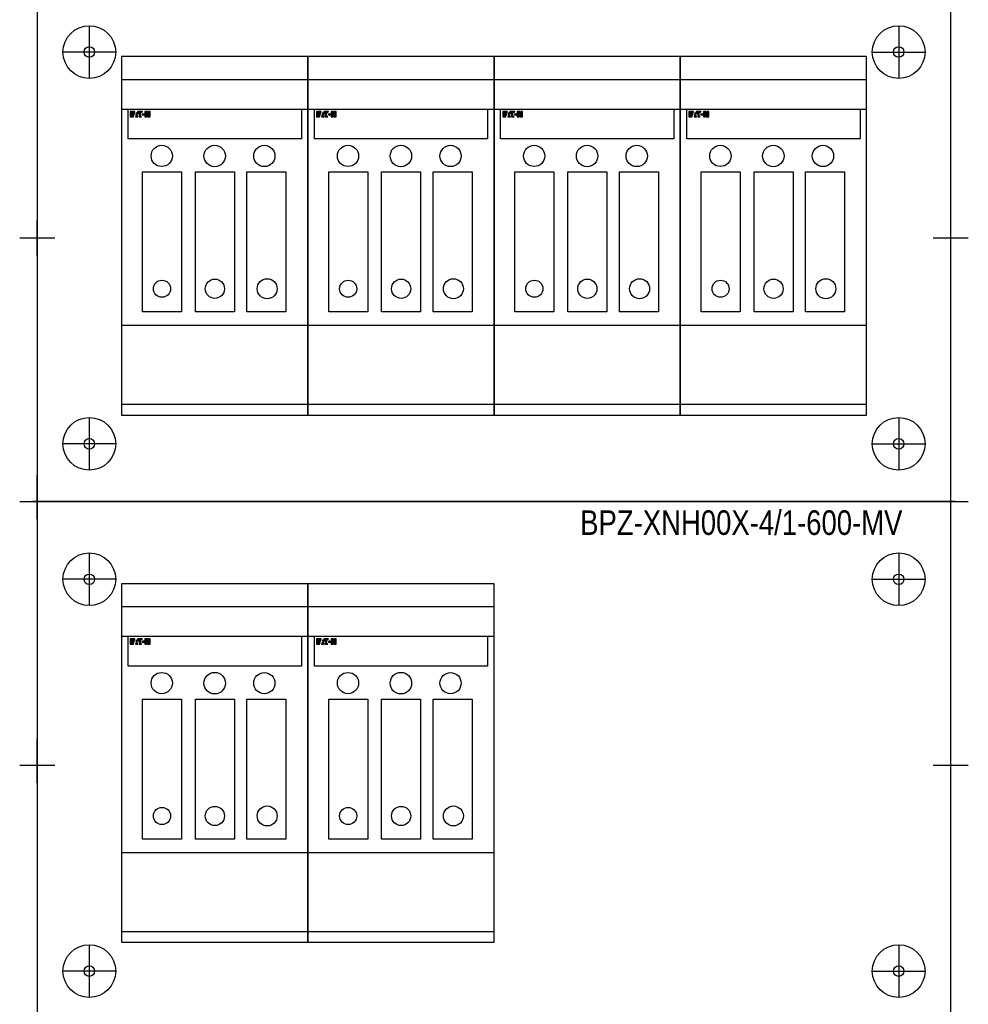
# Model space of a CAD drawing. Header units: millimetres. Extents: x 70863 to 97198, y -18528 to 3008.
# Tile 43 of 148: x 91780 to 92320, y -16843 to -16282. Entities that reach past the tile are written whole.
import ezdxf
from ezdxf.enums import TextEntityAlignment as Align

# ---------------------------------------------------------------- set-up
doc = ezdxf.new("R2010")
doc.units = ezdxf.units.MM
for name, color, linetype, lineweight in [('2DE_OBJ_EATON-Apparatus', 7, 'Continuous', 25), ('2DE_OBJ_EATON-Cabinet', 7, 'Continuous', 25), ('2DE_OBJ_EATON-Covers', 7, 'Continuous', 25), ('2DE_TXTMARK', 41, 'Continuous', 18), ('2DE_TXTNUM', 11, 'Continuous', 18), ('_ER-1', 6, 'Continuous', 25)]:
    doc.layers.add(name, color=color, linetype=linetype, lineweight=lineweight)
doc.layers.add('CP_DETAL_GRID', color=7, linetype='Continuous')
doc.layers.add('EATON_LOGO', color=5, linetype='Continuous')
doc.styles.add('CP_ATTR', font='arial.ttf')
doc.styles.add('CP_ELATT', font='arial.ttf')

# ---------------------------------------------------------------- blocks, each defined once
blk = doc.blocks.new('2d_eaton_logo')
for points in [[(1.05, -0.41), (2.09, -0.41), (2.09, -0.41), (2.34, 0.4), (1.05, 0.4), (1.05, 0.63), (2.41, 0.63), (2.68, 1.5), (0, 1.5), (0, -1.5), (1.75, -1.5), (2.01, -0.66), (2.01, -0.66), (1.05, -0.66), (1.05, -0.66), (1.05, -0.41)], [(3.35, -0.03), (3.92, -0.03), (3.92, -0.03), (3.64, 0.93), (3.35, -0.03)], [(6.44, -1.5), (6.42, -1.49), (6.39, -1.46), (6.35, -1.43), (6.3, -1.39), (6.24, -1.33), (6.18, -1.27), (6.15, -1.23), (6.12, -1.2), (6.09, -1.16), (6.03, -1.07), (6.01, -1.02), (5.95, -0.92), (5.89, -0.81), (5.87, -0.75), (5.85, -0.69), (5.83, -0.63), (5.81, -0.56), (5.81, -0.56), (5.79, -0.49), (5.78, -0.42), (5.78, -0.42), (5.77, -0.35), (5.76, -0.27), (5.76, -0.19), (5.75, -0.11), (5.76, 0.02), (5.76, 0.09), (5.78, 0.22), (5.8, 0.29), (5.82, 0.35), (5.84, 0.42), (5.86, 0.48), (5.88, 0.54), (5.9, 0.6), (5.93, 0.66), (5.96, 0.72), (6.03, 0.84), (6.07, 0.89), (6.11, 0.95), (6.15, 1), (6.19, 1.05), (6.24, 1.1), (6.29, 1.14), (6.33, 1.19), (6.39, 1.23), (6.44, 1.27), (6.5, 1.31), (6.55, 1.34), (6.61, 1.38), (6.67, 1.41), (6.8, 1.46), (6.87, 1.48), (6.93, 1.5), (4.15, 1.5), (4.15, 0.63), (5.03, 0.63), (5.03, -1.5)], [(8.01, -0.11, 1), (6.83, -0.11, 1)], [(9.79, -1.5), (11.26, -1.5), (11.26, 1.5), (10.34, 1.5), (10.34, -0.39), (10.33, -0.39), (9.77, 1.5), (8.32, 1.5), (8.32, -1.5), (9.23, -1.5), (9.23, 0.38), (9.24, 0.38)], [(2.9, -1.5), (4.35, -1.5), (4.12, -0.71), (3.14, -0.71)]]:
    blk.add_hatch(color=256).paths.add_polyline_path(points)
for p, q in [((0, 1.5), (0, -1.5)), ((2.68, 1.5), (0, 1.5)), ((2.68, 1.5), (0, 1.5)), ((1.05, 0.4), (1.05, 0.63)), ((1.05, 0.4), (1.05, 0.63)), ((1.05, 0.63), (2.41, 0.63)), ((1.05, 0.63), (2.41, 0.63)), ((2.34, 0.4), (1.05, 0.4)), ((2.34, 0.4), (1.05, 0.4)), ((2.09, -0.41), (2.34, 0.4)), ((2.09, -0.41), (2.34, 0.4)), ((2.41, 0.63), (2.68, 1.5)), ((2.41, 0.63), (2.68, 1.5)), ((3.35, -0.03), (3.64, 0.93)), ((3.64, 0.93), (3.35, -0.03)), ((3.64, 0.93), (3.92, -0.03)), ((3.92, -0.03), (3.64, 0.93)), ((4.15, 1.5), (4.15, 0.63)), ((4.15, 1.5), (4.15, 0.63)), ((6.93, 1.5), (4.15, 1.5)), ((6.93, 1.5), (4.15, 1.5)), ((4.15, 0.63), (5.03, 0.63)), ((4.15, 0.63), (5.03, 0.63)), ((5.03, 0.63), (5.03, -1.5)), ((5.03, 0.63), (5.03, -1.5)), ((5.75, -0.11), (5.76, 0.02)), ((5.75, -0.11), (5.76, 0.02)), ((5.76, 0.09), (5.78, 0.22)), ((5.76, 0.09), (5.78, 0.22)), ((5.76, 0.02), (5.76, 0.09)), ((5.76, 0.02), (5.76, 0.09)), ((5.78, 0.22), (5.8, 0.29)), ((5.78, 0.22), (5.8, 0.29)), ((5.8, 0.29), (5.82, 0.35)), ((5.8, 0.29), (5.82, 0.35)), ((5.82, 0.35), (5.84, 0.42)), ((5.82, 0.35), (5.84, 0.42)), ((5.84, 0.42), (5.86, 0.48)), ((5.84, 0.42), (5.86, 0.48)), ((5.86, 0.48), (5.88, 0.54)), ((5.86, 0.48), (5.88, 0.54)), ((5.88, 0.54), (5.9, 0.6)), ((5.88, 0.54), (5.9, 0.6)), ((5.9, 0.6), (5.93, 0.66)), ((5.9, 0.6), (5.93, 0.66)), ((5.93, 0.66), (5.96, 0.72)), ((5.93, 0.66), (5.96, 0.72)), ((5.96, 0.72), (6.03, 0.84)), ((5.96, 0.72), (6.03, 0.84)), ((6.03, 0.84), (6.07, 0.89)), ((6.03, 0.84), (6.07, 0.89)), ((6.07, 0.89), (6.11, 0.95)), ((6.07, 0.89), (6.11, 0.95)), ((6.11, 0.95), (6.15, 1)), ((6.11, 0.95), (6.15, 1)), ((6.15, 1), (6.19, 1.05)), ((6.15, 1), (6.19, 1.05)), ((6.19, 1.05), (6.24, 1.1)), ((6.19, 1.05), (6.24, 1.1)), ((6.24, 1.1), (6.29, 1.14)), ((6.24, 1.1), (6.29, 1.14)), ((6.29, 1.14), (6.33, 1.19)), ((6.29, 1.14), (6.33, 1.19)), ((6.33, 1.19), (6.39, 1.23)), ((6.33, 1.19), (6.39, 1.23)), ((6.39, 1.23), (6.44, 1.27)), ((6.39, 1.23), (6.44, 1.27)), ((6.44, 1.27), (6.5, 1.31)), ((6.44, 1.27), (6.5, 1.31)), ((6.5, 1.31), (6.55, 1.34)), ((6.5, 1.31), (6.55, 1.34)), ((6.55, 1.34), (6.61, 1.38)), ((6.55, 1.34), (6.61, 1.38)), ((6.61, 1.38), (6.67, 1.41)), ((6.61, 1.38), (6.67, 1.41)), ((6.67, 1.41), (6.8, 1.46)), ((6.67, 1.41), (6.8, 1.46)), ((6.8, 1.46), (6.87, 1.48)), ((6.8, 1.46), (6.87, 1.48)), ((6.87, 1.48), (6.93, 1.5)), ((6.87, 1.48), (6.93, 1.5)), ((8.32, 1.5), (8.32, -1.5)), ((9.77, 1.5), (8.32, 1.5)), ((8.32, 1.5), (8.32, -1.5)), ((9.77, 1.5), (8.32, 1.5)), ((9.23, -1.5), (9.23, 0.38)), ((9.23, 0.38), (9.24, 0.38)), ((9.23, 0.38), (9.24, 0.38)), ((9.23, -1.5), (9.23, 0.38)), ((9.24, 0.38), (9.79, -1.5)), ((9.24, 0.38), (9.79, -1.5)), ((10.33, -0.39), (9.77, 1.5)), ((10.33, -0.39), (9.77, 1.5)), ((10.34, 1.5), (10.34, -0.39)), ((11.26, 1.5), (10.34, 1.5)), ((10.34, 1.5), (10.34, -0.39)), ((11.26, 1.5), (10.34, 1.5)), ((11.26, -1.5), (11.26, 1.5)), ((11.26, -1.5), (11.26, 1.5)), ((0, -1.5), (1.75, -1.5)), ((0, -1.5), (1.75, -1.5)), ((1.05, -0.66), (1.05, -0.41)), ((1.05, -0.66), (1.05, -0.41)), ((1.05, -0.41), (2.09, -0.41)), ((1.05, -0.41), (2.09, -0.41)), ((2.01, -0.66), (1.05, -0.66)), ((2.01, -0.66), (1.05, -0.66)), ((1.75, -1.5), (2.01, -0.66)), ((1.75, -1.5), (2.01, -0.66)), ((3.14, -0.71), (2.9, -1.5)), ((3.14, -0.71), (2.9, -1.5)), ((2.9, -1.5), (4.35, -1.5)), ((2.9, -1.5), (4.35, -1.5)), ((4.12, -0.71), (3.14, -0.71)), ((4.12, -0.71), (3.14, -0.71)), ((3.35, -0.03), (3.92, -0.03)), ((3.92, -0.03), (3.35, -0.03)), ((4.35, -1.5), (4.12, -0.71)), ((4.35, -1.5), (4.12, -0.71)), ((5.03, -1.5), (6.44, -1.5)), ((5.03, -1.5), (6.44, -1.5)), ((5.76, -0.19), (5.75, -0.11)), ((5.76, -0.19), (5.75, -0.11)), ((5.76, -0.27), (5.76, -0.19)), ((5.76, -0.27), (5.76, -0.19)), ((5.77, -0.35), (5.76, -0.27)), ((5.77, -0.35), (5.76, -0.27)), ((5.78, -0.42), (5.77, -0.35)), ((5.78, -0.42), (5.77, -0.35)), ((5.79, -0.49), (5.78, -0.42)), ((5.79, -0.49), (5.78, -0.42)), ((5.81, -0.56), (5.79, -0.49)), ((5.81, -0.56), (5.79, -0.49)), ((5.83, -0.63), (5.81, -0.56)), ((5.83, -0.63), (5.81, -0.56)), ((5.85, -0.69), (5.83, -0.63)), ((5.85, -0.69), (5.83, -0.63)), ((5.87, -0.75), (5.85, -0.69)), ((5.87, -0.75), (5.85, -0.69)), ((5.89, -0.81), (5.87, -0.75)), ((5.89, -0.81), (5.87, -0.75)), ((5.95, -0.92), (5.89, -0.81)), ((5.95, -0.92), (5.89, -0.81)), ((6.01, -1.02), (5.95, -0.92)), ((6.01, -1.02), (5.95, -0.92)), ((6.03, -1.07), (6.01, -1.02)), ((6.03, -1.07), (6.01, -1.02)), ((6.09, -1.16), (6.03, -1.07)), ((6.09, -1.16), (6.03, -1.07)), ((6.12, -1.2), (6.09, -1.16)), ((6.12, -1.2), (6.09, -1.16)), ((6.15, -1.23), (6.12, -1.2)), ((6.15, -1.23), (6.12, -1.2)), ((6.18, -1.27), (6.15, -1.23)), ((6.18, -1.27), (6.15, -1.23)), ((6.24, -1.33), (6.18, -1.27)), ((6.24, -1.33), (6.18, -1.27)), ((6.3, -1.39), (6.24, -1.33)), ((6.3, -1.39), (6.24, -1.33)), ((6.35, -1.43), (6.3, -1.39)), ((6.35, -1.43), (6.3, -1.39)), ((6.39, -1.46), (6.35, -1.43)), ((6.39, -1.46), (6.35, -1.43)), ((6.42, -1.49), (6.39, -1.46)), ((6.42, -1.49), (6.39, -1.46)), ((6.44, -1.5), (6.42, -1.49)), ((6.44, -1.5), (6.42, -1.49)), ((8.32, -1.5), (9.23, -1.5)), ((8.32, -1.5), (9.23, -1.5)), ((9.79, -1.5), (11.26, -1.5)), ((9.79, -1.5), (11.26, -1.5)), ((10.34, -0.39), (10.33, -0.39)), ((10.34, -0.39), (10.33, -0.39))]:
    blk.add_line(p, q)
blk.add_circle((7.42, -0.11), 0.59)
blk = doc.blocks.new('2d_etn_logo')
blk.add_blockref('2d_eaton_logo', (0, 0))
blk = doc.blocks.new('2de_etn_prod_3_3608_zw3w0so')
for p, q in [((0, 204), (0, 0)), ((106, 0), (106, 204)), ((0, 191.01), (106, 191.01)), ((106, 173.91), (0, 173.91)), ((3.76, 157.15), (3.76, 173.91)), ((102.38, 173.91), (102.38, 157.15)), ((102.38, 157.15), (3.76, 157.15)), ((11.94, 138.41), (34.13, 138.41)), ((11.94, 58.71), (11.94, 138.41)), ((34.13, 138.41), (34.13, 58.71)), ((42.03, 138.41), (64.22, 138.41)), ((42.03, 58.71), (42.03, 138.41)), ((64.22, 138.41), (64.22, 58.71)), ((71.37, 138.41), (93.57, 138.41)), ((71.37, 58.71), (71.37, 138.41)), ((93.57, 138.41), (93.57, 58.71)), ((34.13, 58.71), (11.94, 58.71)), ((64.22, 58.71), (42.03, 58.71)), ((93.57, 58.71), (71.37, 58.71)), ((106, 50.88), (0, 50.88)), ((106, 5.96), (0, 5.96)), ((0, 0), (106, 0))]:
    blk.add_line(p, q)
blk.add_lwpolyline([(106, 204), (0, 204)])
for centre, radius in [((22.87, 147.47), 6.05), ((53, 147.43), 6.11), ((81.25, 147.43), 6.05), ((22.98, 71.87), 4.88), ((53.13, 71.87), 5.47), ((82.89, 71.87), 5.69)]:
    blk.add_circle(centre, radius)
at = {"layer": 'EATON_LOGO'}
blk.add_blockref('2d_etn_logo', (4.95, 171.13), dxfattribs=at)
at = {"linetype": 'ByBlock', "style": 'CP_ATTR', "flags": 9}
for tag, p in [('NAME', (0, 50.88)), ('ARTICLE', (0, 50.88)), ('MARK2', (0, 50.88)), ('PRODUCT-TYPE', (0, 50.88)), ('ORDER-NO', (0, 50.88)), ('PRODUCER', (0, 50.88)), ('CHARACTER', (0, 50.88)), ('CURRENT', (0, 50.88)), ('VOLTAGE', (0, 50.88)), ('POWER', (0, 50.88)), ('POWER_LOSSES', (0, 50.88)), ('NUMBER_OF_POLES', (0, 50.88)), ('IP', (0, 50.88)), ('TEXT_01', (0, 50.88)), ('LINK', (0, 50.88)), ('OTHER', (0, 50.88)), ('NUMBER', (0, 50.88)), ('GROUP', (0, 50.88)), ('FUNCTION', (0, 50.88)), ('MARK3', (0, 50.88)), ('FUSE_LINK', (0, 50.88)), ('MARK8', (0, 0)), ('MARK7', (0, 0)), ('MARK6', (0, 0)), ('MARK5', (0, 0)), ('MARK4', (0, 0)), ('TEXT_03', (0, 0)), ('TEXT_02', (0, 0))]:
    blk.add_attdef(tag, text='', height=0.00005, dxfattribs=at).set_placement(p, align=Align.MIDDLE_LEFT)
at = {"layer": '2DE_TXTMARK', "linetype": 'ByBlock', "style": 'CP_ATTR', "width": 0.8, "flags": 8}
blk.add_attdef('MARK1', text='', height=7, dxfattribs=at).set_placement((53, 221.3), align=Align.CENTER)
at = {"layer": '2DE_TXTNUM', "style": 'CP_ELATT', "width": 0.8}
blk.add_attdef('TAG', text='', height=7, dxfattribs=at).set_placement((53, 208), align=Align.CENTER)

msp = doc.modelspace()

# ---------------------------------------------------------------- linework, layer by layer
msp.add_line((91839.34, -16556.421), (92085.34, -16556.421))
at = {"layer": '2DE_OBJ_EATON-Cabinet'}
msp.add_lwpolyline([(91789.84, -17306.421), (92309.84, -17306.421), (92309.84, -15351.421), (91789.84, -15351.421)], close=True, dxfattribs=at)
at = {"layer": '2DE_OBJ_EATON-Covers'}
for p, q in [((91819.487, -16285.658), (91819.487, -16315.658)), ((92280.193, -16285.658), (92280.193, -16315.658)), ((91834.487, -16300.658), (91804.487, -16300.658)), ((92265.193, -16300.658), (92295.193, -16300.658)), ((91819.487, -16508.592), (91819.487, -16538.592)), ((92280.193, -16508.592), (92280.193, -16538.592)), ((91834.487, -16523.592), (91804.487, -16523.592)), ((92265.193, -16523.592), (92295.193, -16523.592)), ((91819.487, -16585.658), (91819.487, -16615.658)), ((92280.193, -16585.658), (92280.193, -16615.658)), ((91834.487, -16600.658), (91804.487, -16600.658)), ((92265.193, -16600.658), (92295.193, -16600.658)), ((91819.487, -16808.592), (91819.487, -16838.592)), ((92280.193, -16808.592), (92280.193, -16838.592)), ((91834.487, -16823.592), (91804.487, -16823.592)), ((92265.193, -16823.592), (92295.193, -16823.592))]:
    msp.add_line(p, q, dxfattribs=at)
for centre, radius in [((91819.487, -16300.658), 15), ((92280.193, -16300.658), 15), ((91819.487, -16300.658), 3), ((92280.193, -16300.658), 3), ((91819.487, -16523.592), 15), ((92280.193, -16523.592), 15), ((91819.487, -16523.592), 3), ((92280.193, -16523.592), 3), ((91819.487, -16600.658), 15), ((92280.193, -16600.658), 15), ((91819.487, -16600.658), 3), ((92280.193, -16600.658), 3), ((91819.487, -16823.592), 15), ((92280.193, -16823.592), 15), ((91819.487, -16823.592), 3), ((92280.193, -16823.592), 3)]:
    msp.add_circle(centre, radius, dxfattribs=at)
at = {"layer": '_ER-1', "color": 0}
for p, q in [((92312.34, -16556.421), (91787.34, -16556.421)), ((91787.34, -16556.421), (92312.34, -16556.421)), ((91787.34, -16556.421), (92312.34, -16556.421))]:
    msp.add_line(p, q, dxfattribs=at)
at = {"layer": 'CP_DETAL_GRID'}
for p, q in [((91789.84, -16416.421), (91789.84, -16396.421)), ((91789.84, -16416.421), (91789.84, -16396.421)), ((91789.84, -16416.421), (91789.84, -16396.421)), ((92309.84, -16416.421), (92309.84, -16396.421)), ((92309.84, -16416.421), (92309.84, -16396.421)), ((92309.84, -16416.421), (92309.84, -16396.421)), ((91779.84, -16406.421), (91799.84, -16406.421)), ((91779.84, -16406.421), (91799.84, -16406.421)), ((91779.84, -16406.421), (91799.84, -16406.421)), ((92299.84, -16406.421), (92319.84, -16406.421)), ((92299.84, -16406.421), (92319.84, -16406.421)), ((92299.84, -16406.421), (92319.84, -16406.421)), ((91789.84, -16561.421), (91789.84, -16541.421)), ((92309.84, -16561.421), (92309.84, -16541.421)), ((91789.84, -16566.421), (91789.84, -16546.421)), ((91789.84, -16566.421), (91789.84, -16546.421)), ((91789.84, -16566.421), (91789.84, -16546.421)), ((92309.84, -16566.421), (92309.84, -16546.421)), ((92309.84, -16566.421), (92309.84, -16546.421)), ((92309.84, -16566.421), (92309.84, -16546.421)), ((91779.84, -16556.421), (91799.84, -16556.421)), ((91779.84, -16556.421), (91799.84, -16556.421)), ((91779.84, -16556.421), (91799.84, -16556.421)), ((92299.84, -16556.421), (92319.84, -16556.421)), ((92299.84, -16556.421), (92319.84, -16556.421)), ((92299.84, -16556.421), (92319.84, -16556.421)), ((92299.84, -16556.421), (92319.84, -16556.421)), ((91789.84, -16711.421), (91789.84, -16691.421)), ((92309.84, -16711.421), (92309.84, -16691.421)), ((91789.84, -16716.421), (91789.84, -16696.421)), ((91789.84, -16716.421), (91789.84, -16696.421)), ((91789.84, -16716.421), (91789.84, -16696.421)), ((92309.84, -16716.421), (92309.84, -16696.421)), ((92309.84, -16716.421), (92309.84, -16696.421)), ((92309.84, -16716.421), (92309.84, -16696.421)), ((91779.84, -16706.421), (91799.84, -16706.421)), ((91779.84, -16706.421), (91799.84, -16706.421)), ((91779.84, -16706.421), (91799.84, -16706.421)), ((92299.84, -16706.421), (92319.84, -16706.421)), ((92299.84, -16706.421), (92319.84, -16706.421)), ((92299.84, -16706.421), (92319.84, -16706.421))]:
    msp.add_line(p, q, dxfattribs=at)

# ---------------------------------------------------------------- block references
at = {"layer": '2DE_OBJ_EATON-Apparatus'}
for p in [(91837.84, -16507.208), (91943.84, -16507.208), (92049.84, -16507.208), (92155.84, -16507.208), (91837.84, -16807.208), (91943.84, -16807.208)]:
    msp.add_blockref('2de_etn_prod_3_3608_zw3w0so', p, dxfattribs=at)

# ---------------------------------------------------------------- texts
at = {"layer": '2DE_TXTMARK', "linetype": 'ByBlock', "style": 'CP_ATTR', "width": 0.8}
msp.add_text(' BPZ-XNH00X-4/1-600-MV', height=14, dxfattribs=at).set_placement((92282.34, -16561.421), align=Align.TOP_RIGHT)

doc.saveas('drawing.dxf')
